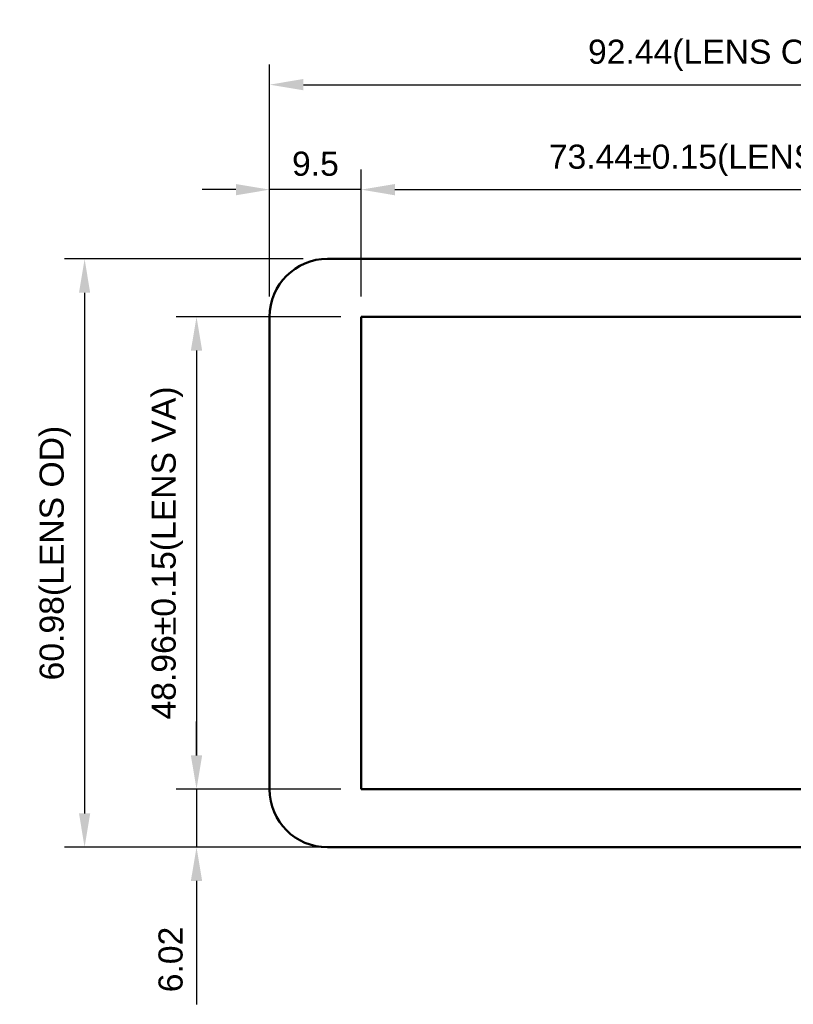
# Model space of a CAD drawing. Header units: millimetres. Extents: x 37 to 347, y 164 to 266.
# Tile 1 of 39: x 37 to 117, y 164 to 266. Entities that reach past the tile are written whole.
import ezdxf

# ---------------------------------------------------------------- set-up
doc = ezdxf.new("R2010")
doc.units = ezdxf.units.MM
doc.header["$LTSCALE"] = 0.75
doc.layers.add('Visible', color=7, linetype='Continuous', lineweight=50)
doc.layers.add('尺寸标注', color=3, linetype='Continuous', lineweight=25)
doc.styles.get("Standard").update_dxf_attribs({"font": 'arial.ttf'})
doc.dimstyles.new('Dim-ISO-25', dxfattribs={"dimtxt": 3.5, "dimasz": 3.5, "dimexe": 2.1, "dimexo": 2.1, "dimgap": 1.4, "dimtad": 1, "dimzin": 12, "dimdsep": 46, "dimtxsty": 'Standard', "dimcen": 0, "dimazin": 3, "dimtp": 0.1, "dimtm": 0.1, "dimtfac": 0.714286, "dimtmove": 0, "dimatfit": 3, "dimfxl": 1, "dimtzin": 12, "dimarcsym": 0})

# ---------------------------------------------------------------- blocks, each defined once
blk = doc.blocks.new('*D7')
at = {"layer": 'Defpoints', "color": 0, "transparency": 16777216}
for p in [(155.05, 258.89), (62.61, 234.84), (155.05, 234.82)]:
    blk.add_point(p, dxfattribs=at)
at = {"layer": '尺寸标注', "color": 0, "lineweight": -2, "transparency": 16777216}
for p, q in [((62.61, 236.94), (62.61, 260.99)), ((155.05, 236.92), (155.05, 260.99)), ((66.11, 258.89), (151.55, 258.89))]:
    blk.add_line(p, q, dxfattribs=at)
at = {"layer": '尺寸标注', "color": 0, "transparency": 16777216}
for points in [[(66.11, 259.48), (66.11, 258.31), (62.61, 258.89)], [(151.55, 259.48), (151.55, 258.31), (155.05, 258.89)]]:
    blk.add_solid(points, dxfattribs=at)
at = {"layer": '尺寸标注', "color": 0, "transparency": 16777216, "insert": (108.83, 261.93), "char_height": 2.5, "attachment_point": 5, "bg_fill": 2}
blk.add_mtext('92.44(LENS OD)', dxfattribs=at)
blk = doc.blocks.new('*D8')
at = {"layer": 'Defpoints', "color": 0, "transparency": 16777216}
for p in [(72.11, 234.82), (55.03, 185.86), (72.1, 185.86)]:
    blk.add_point(p, dxfattribs=at)
at = {"layer": '尺寸标注', "color": 0, "lineweight": -2, "transparency": 16777216}
for p, q in [((70.01, 234.82), (52.93, 234.82)), ((55.03, 231.32), (55.03, 189.36)), ((70, 185.86), (52.93, 185.86))]:
    blk.add_line(p, q, dxfattribs=at)
at = {"layer": '尺寸标注', "color": 0, "transparency": 16777216}
for points in [[(54.44, 231.32), (55.61, 231.32), (55.03, 234.82)], [(54.44, 189.36), (55.61, 189.36), (55.03, 185.86)]]:
    blk.add_solid(points, dxfattribs=at)
at = {"layer": '尺寸标注', "color": 0, "transparency": 16777216, "insert": (51.99, 210.34), "char_height": 2.5, "attachment_point": 5, "rotation": 90, "bg_fill": 2}
blk.add_mtext('48.96%%P0.15(LENS VA)', dxfattribs=at)
blk = doc.blocks.new('*D9')
at = {"layer": 'Defpoints', "color": 0, "transparency": 16777216}
for p in [(145.55, 248.01), (72.11, 234.82), (145.55, 234.81)]:
    blk.add_point(p, dxfattribs=at)
at = {"layer": '尺寸标注', "color": 0, "lineweight": -2, "transparency": 16777216}
for p, q in [((72.11, 236.92), (72.11, 250.11)), ((145.55, 236.91), (145.55, 250.11)), ((75.61, 248.01), (142.05, 248.01))]:
    blk.add_line(p, q, dxfattribs=at)
at = {"layer": '尺寸标注', "color": 0, "transparency": 16777216}
for points in [[(75.61, 248.59), (75.61, 247.42), (72.11, 248.01)], [(142.05, 248.59), (142.05, 247.42), (145.55, 248.01)]]:
    blk.add_solid(points, dxfattribs=at)
at = {"layer": '尺寸标注', "color": 0, "transparency": 16777216, "insert": (108.83, 251.05), "char_height": 2.5, "attachment_point": 5, "bg_fill": 2}
blk.add_mtext('73.44%%P0.15(LENS VA)', dxfattribs=at)
blk = doc.blocks.new('*D10')
at = {"layer": 'Defpoints', "color": 0, "transparency": 16777216}
for p in [(62.61, 248.01), (62.61, 234.82), (72.11, 234.82)]:
    blk.add_point(p, dxfattribs=at)
at = {"layer": '尺寸标注', "color": 0, "lineweight": -2, "transparency": 16777216}
for p, q in [((62.61, 236.92), (62.61, 250.11)), ((72.11, 236.92), (72.11, 250.11)), ((59.11, 248.01), (55.61, 248.01)), ((72.11, 248.01), (62.61, 248.01)), ((75.61, 248.01), (79.11, 248.01))]:
    blk.add_line(p, q, dxfattribs=at)
at = {"layer": '尺寸标注', "color": 0, "transparency": 16777216}
for points in [[(59.11, 248.59), (59.11, 247.42), (62.61, 248.01)], [(75.61, 248.59), (75.61, 247.42), (72.11, 248.01)]]:
    blk.add_solid(points, dxfattribs=at)
at = {"layer": '尺寸标注', "color": 0, "transparency": 16777216, "insert": (67.36, 250.68), "char_height": 2.5, "attachment_point": 5, "bg_fill": 2}
blk.add_mtext('9.5', dxfattribs=at)
blk = doc.blocks.new('*D11')
at = {"layer": 'Defpoints', "color": 0, "transparency": 16777216}
for p in [(68.18, 240.82), (43.42, 179.84), (68.6, 179.84)]:
    blk.add_point(p, dxfattribs=at)
at = {"layer": '尺寸标注', "color": 0, "lineweight": -2, "transparency": 16777216}
for p, q in [((66.08, 240.82), (41.32, 240.82)), ((43.42, 237.32), (43.42, 183.34)), ((66.5, 179.84), (41.32, 179.84))]:
    blk.add_line(p, q, dxfattribs=at)
at = {"layer": '尺寸标注', "color": 0, "transparency": 16777216}
for points in [[(42.84, 237.32), (44, 237.32), (43.42, 240.82)], [(42.84, 183.34), (44, 183.34), (43.42, 179.84)]]:
    blk.add_solid(points, dxfattribs=at)
at = {"layer": '尺寸标注', "color": 0, "transparency": 16777216, "insert": (40.38, 210.33), "char_height": 2.5, "attachment_point": 5, "rotation": 90, "bg_fill": 2}
blk.add_mtext('60.98(LENS OD)', dxfattribs=at)
blk = doc.blocks.new('*D13')
at = {"layer": 'Defpoints', "color": 0, "transparency": 16777216}
for p in [(72.1, 185.86), (55.03, 179.84), (72.1, 179.84)]:
    blk.add_point(p, dxfattribs=at)
at = {"layer": '尺寸标注', "color": 0, "lineweight": -2, "transparency": 16777216}
for p, q in [((55.03, 189.36), (55.03, 192.86)), ((70, 185.86), (52.93, 185.86)), ((55.03, 185.86), (55.03, 179.84)), ((70, 179.84), (52.93, 179.84)), ((55.03, 176.34), (55.03, 163.55))]:
    blk.add_line(p, q, dxfattribs=at)
at = {"layer": '尺寸标注', "color": 0, "transparency": 16777216}
for points in [[(54.44, 189.36), (55.61, 189.36), (55.03, 185.86)], [(54.44, 176.34), (55.61, 176.34), (55.03, 179.84)]]:
    blk.add_solid(points, dxfattribs=at)
at = {"layer": '尺寸标注', "color": 0, "transparency": 16777216, "insert": (52.35, 168.2), "char_height": 2.5, "attachment_point": 5, "rotation": 90, "bg_fill": 2}
blk.add_mtext('6.02', dxfattribs=at)

msp = doc.modelspace()

# ---------------------------------------------------------------- linework, layer by layer
at = {"layer": 'Visible', "extrusion": (0, 0, -1)}
for p, q in [((149.05, 240.825), (68.61, 240.837)), ((62.609, 234.837), (62.602, 185.837)), ((72.102, 185.856), (72.109, 234.816)), ((72.109, 234.816), (145.549, 234.806)), ((145.542, 185.846), (72.102, 185.856)), ((68.601, 179.837), (149.041, 179.825))]:
    msp.add_line(p, q, dxfattribs=at)
for centre, start, end in [((-68.609, 234.837), 0.00797, 90.00797), ((-68.602, 185.837), 270.00797, 0.00797)]:
    msp.add_arc(centre, 6, start, end, dxfattribs=at)

# ---------------------------------------------------------------- next in the draw order: dimensions: what is measured, and where the dimension line sits
at = {"layer": '尺寸标注'}
dim = msp.add_linear_dim(base=(155.049, 258.893), p1=(62.609, 234.837), p2=(155.049, 234.825), text='<>(LENS OD)', dimstyle='Dim-ISO-25', override={"dimtxt": 2.5, "dimtmove": 1}, dxfattribs=at)
dim.commit()
dim.dimension.update_dxf_attribs({"geometry": '*D7', "text_midpoint": (108.829, 261.932)})

# ---------------------------------------------------------------- next in the draw order: dimensions: what is measured, and where the dimension line sits
dim = msp.add_linear_dim(base=(55.027, 185.856), p1=(72.109, 234.816), p2=(72.102, 185.856), angle=90, text='<>%%P0.15(LENS VA)', dimstyle='Dim-ISO-25', override={"dimtxt": 2.5, "dimtmove": 1}, dxfattribs=at)
dim.commit()
dim.dimension.update_dxf_attribs({"geometry": '*D8', "text_midpoint": (51.988, 210.336)})

# ---------------------------------------------------------------- next in the draw order: dimensions: what is measured, and where the dimension line sits
dim = msp.add_linear_dim(base=(145.549, 248.008), p1=(72.109, 234.816), p2=(145.549, 234.806), text='<>%%P0.15(LENS VA)', dimstyle='Dim-ISO-25', override={"dimtxt": 2.5, "dimtmove": 1}, dxfattribs=at)
dim.commit()
dim.dimension.update_dxf_attribs({"geometry": '*D9', "text_midpoint": (108.829, 251.047)})

# ---------------------------------------------------------------- next in the draw order: dimensions: what is measured, and where the dimension line sits
dim = msp.add_linear_dim(base=(62.609, 248.008), p1=(72.109, 234.816), p2=(62.609, 234.816), dimstyle='Dim-ISO-25', override={"dimtxt": 2.5, "dimtmove": 1}, dxfattribs=at)
dim.commit()
dim.dimension.update_dxf_attribs({"geometry": '*D10', "text_midpoint": (67.359, 250.684)})

# ---------------------------------------------------------------- next in the draw order: dimensions: what is measured, and where the dimension line sits
dim = msp.add_linear_dim(base=(43.422, 179.837), p1=(68.181, 240.821), p2=(68.601, 179.837), angle=90, text='<>(LENS OD)', dimstyle='Dim-ISO-25', override={"dimtxt": 2.5, "dimtmove": 1}, dxfattribs=at)
dim.commit()
dim.dimension.update_dxf_attribs({"geometry": '*D11', "text_midpoint": (40.382, 210.329)})

# ---------------------------------------------------------------- next in the draw order: dimensions: what is measured, and where the dimension line sits
dim = msp.add_linear_dim(base=(55.027, 179.836), p1=(72.102, 185.856), p2=(72.101, 179.836), angle=90, dimstyle='Dim-ISO-25', override={"dimtxt": 2.5}, dxfattribs=at)
dim.commit()
dim.dimension.update_dxf_attribs({"geometry": '*D13', "text_midpoint": (52.351, 168.195)})

doc.saveas('drawing.dxf')
